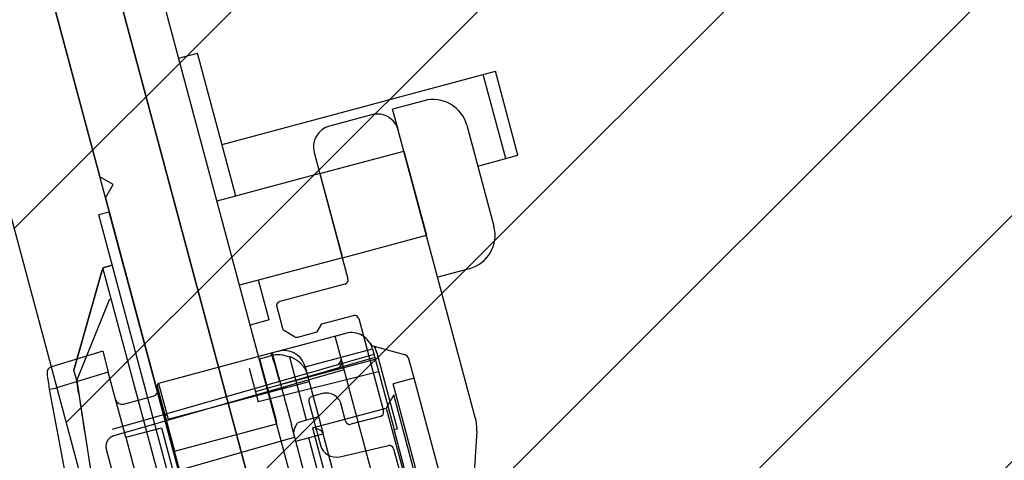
# Paper-space layout 'SUBMITTAL_E2H_2_1' of a CAD drawing. Header units: millimetres. Extents: x 0 to 841, y 0 to 594.
# Tile 9 of 67: x 109.03 to 114.68, y 169.89 to 172.42. Entities that reach past the tile are written whole.
import ezdxf

# ---------------------------------------------------------------- set-up
doc = ezdxf.new("R2010")
doc.units = ezdxf.units.MM
doc.header["$LTSCALE"] = 46.255
doc.linetypes.add('HIDDEN', pattern=[0.2, 0.1, -0.1])
doc.layers.get('0').update_dxf_attribs({"linetype": 'CONTINUOUS'})
for name, color, linetype in [('CURVES', 7, 'CONTINUOUS'), ('DATUM', 7, 'CONTINUOUS'), ('GEVIND', 7, 'CONTINUOUS'), ('NOTES', 7, 'CONTINUOUS'), ('ROUNDS', 7, 'CONTINUOUS')]:
    doc.layers.add(name, color=color, linetype=linetype)
doc.styles.get("Standard").update_dxf_attribs({"font": 'txt', "width": 0.725})
doc.dimstyles.new('DIMSTYLE_1', dxfattribs={"dimtxt": 3.5, "dimasz": 4.8, "dimexe": 3.2, "dimexo": 1.6, "dimgap": 1.75, "dimtad": 0, "dimtih": 1, "dimtoh": 1, "dimdec": 1, "dimzin": 0, "dimdsep": 46, "dimtxsty": 'STANDARD', "dimblk": 'CLOSED', "dimblk1": 'CLOSED', "dimblk2": 'CLOSED', "dimcen": 0.09, "dimadec": 0, "dimazin": 0, "dimtp": 0.4, "dimtm": 0.4, "dimtfac": 1, "dimtdec": 1, "dimtofl": 0, "dimtmove": 0, "dimatfit": 3, "dimldrblk": 'CLOSED', "dimfxl": 1, "dimtolj": 1, "dimtzin": 0, "dimarcsym": 0})
doc.dimstyles.new('DIMSTYLE_3', dxfattribs={"dimtxt": 3.5, "dimasz": 4.8, "dimexe": 3.2, "dimexo": 1.6, "dimgap": 1.75, "dimtad": 0, "dimtih": 1, "dimtoh": 1, "dimdec": 1, "dimzin": 0, "dimdsep": 46, "dimtxsty": 'STANDARD', "dimblk": 'CLOSED', "dimblk1": 'CLOSED', "dimblk2": 'CLOSED', "dimcen": 0.09, "dimadec": 0, "dimazin": 0, "dimtp": 0.5, "dimtm": 0.5, "dimtfac": 1, "dimtdec": 1, "dimtofl": 0, "dimtmove": 0, "dimatfit": 3, "dimldrblk": 'CLOSED', "dimfxl": 1, "dimtolj": 1, "dimtzin": 0, "dimarcsym": 0})

# ---------------------------------------------------------------- blocks, each defined once
blk = doc.blocks.new('*D39')
at = {"color": 2, "linetype": 'CONTINUOUS'}
for p, q in [((105.3226431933, 187.0594612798), (101.8403923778, 200.0553982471)), ((111.722789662, 163.1737894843), (105.3226431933, 187.0594612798)), ((88.6845306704, 157.4733052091), (69.1660031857, 157.4733052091)), ((112.3741040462, 157.4733052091), (88.6845306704, 157.4733052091))]:
    blk.add_line(p, q, dxfattribs=at)
for points in [[(98.3650756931, 194.6929682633), (102.6686133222, 196.964435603), (97.8610072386, 196.2114922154), (98.3650756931, 194.6929682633)], [(71.8489906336, 162.3119721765), (72.3660031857, 157.4733052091), (73.4462346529, 162.2181023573), (71.8489906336, 162.3119721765)]]:
    blk.add_lwpolyline(points, dxfattribs=at)
for start, end in [(105.000000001, 132.0102912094), (145.1234989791, 180)]:
    blk.add_arc((113.2502298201, 157.4733052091), 40.8842266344, start, end, dxfattribs=at)
at = {"color": 2, "linetype": 'CONTINUOUS', "insert": (82.4428640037, 186.1012924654), "char_height": 3.5, "width": 12.4833333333, "attachment_point": 2, "line_spacing_factor": 0.9}
blk.add_mtext('75.0\\Fgdt;{\\Fgdt;~}', dxfattribs=at)
blk = doc.blocks.new('_CLOSED')
at = {"color": 0, "linetype": 'BYBLOCK'}
for p, q in [((0, 0), (-1, 0.1666666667)), ((-1, 0.1666666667), (-1, -0.1666666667)), ((-1, -0.1666666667), (0, 0)), ((-1, 0), (0, 0))]:
    blk.add_line(p, q, dxfattribs=at)
blk = doc.blocks.new('*D42')
at = {"color": 2, "linetype": 'CONTINUOUS'}
for p, q in [((91.6700745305, 252.9540907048), (91.6700745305, 257.9040907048)), ((200.5303540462, 252.9540907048), (200.5303540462, 257.9040907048)), ((91.6700745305, 254.7040907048), (136.7377142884, 254.7040907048)), ((200.5303540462, 254.7040907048), (147.8502142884, 254.7040907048)), ((91.6700745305, 239.6163708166), (91.6700745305, 252.9540907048)), ((200.5303540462, 157.5233052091), (200.5303540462, 252.9540907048))]:
    blk.add_line(p, q, dxfattribs=at)
at = {"color": 2, "linetype": 'CONTINUOUS', "xscale": 4.8, "yscale": 4.8, "zscale": 4.8, "rotation": 180}
blk.add_blockref('_CLOSED', (91.6700745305, 254.7040907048), dxfattribs=at)
at = {"color": 2, "linetype": 'CONTINUOUS', "xscale": 4.8, "yscale": 4.8, "zscale": 4.8}
blk.add_blockref('_CLOSED', (200.5303540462, 254.7040907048), dxfattribs=at)
at = {"color": 2, "linetype": 'CONTINUOUS', "insert": (142.2939642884, 256.4540907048), "char_height": 3.5, "width": 15.225, "attachment_point": 2, "line_spacing_factor": 0.9}
blk.add_mtext('871\\P[34.3]', dxfattribs=at)
blk = doc.blocks.new('*D43')
at = {"color": 2, "linetype": 'CONTINUOUS'}
for p, q in [((63.790818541, 239.0519462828), (56.784568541, 239.0519462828)), ((59.984568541, 239.0519462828), (59.984568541, 201.762625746)), ((90.9164759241, 239.0519462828), (63.790818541, 239.0519462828)), ((59.984568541, 157.4733052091), (59.984568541, 189.512625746)), ((63.790818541, 157.4733052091), (56.784568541, 157.4733052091)), ((112.9928540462, 157.4733052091), (63.790818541, 157.4733052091))]:
    blk.add_line(p, q, dxfattribs=at)
at = {"color": 2, "linetype": 'CONTINUOUS', "xscale": 4.8, "yscale": 4.8, "zscale": 4.8}
for p, rotation in [((59.984568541, 239.0519462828), 90), ((59.984568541, 157.4733052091), 270)]:
    blk.add_blockref('_CLOSED', p, dxfattribs=dict(at, rotation=rotation))
at = {"color": 2, "linetype": 'CONTINUOUS', "insert": (59.984568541, 200.012625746), "char_height": 3.5, "width": 15.225, "attachment_point": 2, "line_spacing_factor": 0.9}
blk.add_mtext('653\\P[25.7]', dxfattribs=at)

psp = doc.layouts.new('SUBMITTAL_E2H_2_1')

# ---------------------------------------------------------------- hatches: boundary and pattern name
at = {"linetype": 'CONTINUOUS'}
h = psp.add_hatch(dxfattribs=at)
h.set_pattern_fill('doorswing', color=2, angle=45, style=0, pattern_type=0)
h.set_pattern_definition([(45, (0, 0), (-0.7071067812, 0.7071067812), [])])
edge = h.paths.add_edge_path()
edge.add_arc((115.9591540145, 154.1965202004), 84.5915298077, 359.8699776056, 106.1287594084)
edge.add_line((113.6083141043, 154.0045552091), (200.5504660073, 154.0045552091))
edge.add_line((113.6083141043, 154.0045552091), (92.1201595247, 234.199439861))
edge.add_arc((92.96655203, 234.4262300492), 0.875, 116.3926077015, 195)
edge.add_line((92.5775973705, 235.2100280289), (92.4598911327, 235.4585135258))

# ---------------------------------------------------------------- linework, layer by layer
at = {"color": 2, "linetype": 'CONTINUOUS'}
psp.add_line((113.6083141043, 154.0045552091), (92.1201595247, 234.199439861), dxfattribs=at)
at = {"color": 7, "linetype": 'CONTINUOUS'}
for p, q in [((113.6083141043, 154.0045552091), (92.1201595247, 234.199439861)), ((93.4007435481, 233.9191147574), (113.8206985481, 157.7108052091)), ((93.1713361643, 233.8576452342), (113.6491040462, 157.4335750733)), ((109.9386271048, 172.198893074), (110.0485011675, 172.2283337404)), ((110.2687931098, 171.4061930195), (110.0485011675, 172.2283337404)), ((110.1892340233, 171.7031115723), (111.758863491, 172.1236925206)), ((111.8184074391, 171.6220091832), (111.6889979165, 172.1049720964)), ((111.8882730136, 171.6407296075), (111.758863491, 172.1236925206)), ((111.0480660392, 171.8738176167), (110.8065845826, 171.8091128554)), ((111.6435923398, 170.1342461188), (111.2011591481, 171.7854292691)), ((110.718196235, 171.6560197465), (110.9123105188, 170.9315753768)), ((111.6576582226, 171.5789365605), (111.8882730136, 171.6407296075)), ((109.5414075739, 171.3148182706), (109.4810372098, 171.2986420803)), ((112.0659924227, 161.6514578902), (109.4810372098, 171.2986420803)), ((109.5004885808, 170.9806274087), (109.3383777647, 170.4063137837)), ((109.5586829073, 171.008864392), (109.5180784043, 170.9979844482)), ((110.4593764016, 170.6949264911), (110.3982026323, 170.9232301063)), ((110.4593764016, 170.6949264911), (110.3495023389, 170.6654858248)), ((110.8994006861, 170.6175333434), (110.4707777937, 170.5026841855)), ((110.7355338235, 170.6253891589), (110.7620503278, 170.6713170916)), ((111.3836033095, 168.5689830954), (110.839030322, 170.6013571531)), ((109.5033126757, 170.5152126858), (109.2097539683, 170.4254627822)), ((109.5033126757, 170.5152126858), (109.5356453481, 170.3945455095)), ((110.4768081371, 170.5043000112), (110.5870506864, 170.0928692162)), ((110.6661234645, 170.4256173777), (111.0524937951, 170.5291449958)), ((111.0524937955, 170.5291449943), (111.1770504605, 170.0642931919)), ((111.0618187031, 170.5434571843), (111.062320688, 170.5426314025)), ((111.062320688, 170.5426314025), (111.0638928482, 170.5399640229)), ((111.0638955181, 170.5399593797), (111.0623216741, 170.5426297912)), ((111.0638928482, 170.5399640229), (111.0665569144, 170.5351291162)), ((111.0665608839, 170.5351215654), (111.0638955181, 170.5399593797)), ((111.0665569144, 170.5351291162), (111.0701830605, 170.5277558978)), ((111.0743581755, 170.5176413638), (111.0701872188, 170.5277467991)), ((111.0743549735, 170.517650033), (111.078359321, 170.505057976)), ((111.078359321, 170.505057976), (111.0743581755, 170.5176413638)), ((111.0783593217, 170.5050579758), (111.1951615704, 170.0691460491)), ((111.0613524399, 170.4960840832), (109.5574743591, 170.0648539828)), ((111.066205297, 170.4779729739), (110.3812020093, 170.281551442)), ((110.4041900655, 170.4719011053), (110.4679693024, 170.4889907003)), ((110.4041900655, 170.4719011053), (110.4971802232, 170.124857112)), ((110.5253367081, 170.3231889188), (111.0686699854, 170.4687746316)), ((110.5772325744, 170.4826678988), (110.5772311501, 170.4823203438)), ((110.5772311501, 170.4823203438), (110.5772455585, 170.4819557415)), ((110.5772487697, 170.4830002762), (110.5772325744, 170.4826678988)), ((110.5772455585, 170.4819557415), (110.5772771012, 170.4815724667)), ((110.5772788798, 170.4833187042), (110.5772487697, 170.4830002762)), ((110.5772771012, 170.4815724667), (110.5773273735, 170.4811683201)), ((110.5773222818, 170.4836247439), (110.5772788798, 170.4833187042)), ((110.5773784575, 170.4839192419), (110.5773222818, 170.4836247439)), ((110.5773273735, 170.4811683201), (110.5773982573, 170.4807411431)), ((110.5774471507, 170.4842035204), (110.5773784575, 170.4839192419)), ((110.5773982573, 170.4807411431), (110.5774920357, 170.4802882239)), ((110.577528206, 170.4844784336), (110.5774471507, 170.4842035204)), ((110.5774920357, 170.4802882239), (110.5776113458, 170.479806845)), ((110.577528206, 170.4844784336), (110.5809982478, 170.4831926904)), ((110.5809982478, 170.4831926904), (110.5844664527, 170.4818233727)), ((110.5844664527, 170.4818233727), (110.5879307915, 170.4803688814)), ((110.5879307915, 170.4803688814), (110.5913887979, 170.478827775)), ((110.5913887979, 170.478827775), (110.5948381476, 170.4771985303)), ((110.5948381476, 170.4771985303), (110.5982760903, 170.4754798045)), ((110.5982760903, 170.4754798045), (110.6016998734, 170.4736702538)), ((110.6016998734, 170.4736702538), (110.605106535, 170.4717686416)), ((110.605106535, 170.4717686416), (110.6084928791, 170.4697738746)), ((110.6084928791, 170.4697738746), (110.6118557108, 170.4676848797)), ((110.6118557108, 170.4676848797), (110.6151914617, 170.4655008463)), ((110.6151914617, 170.4655008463), (110.6184966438, 170.4632209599)), ((110.6184966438, 170.4632209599), (110.6217674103, 170.4608447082)), ((110.6217674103, 170.4608447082), (110.6249999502, 170.4583716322)), ((110.6249999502, 170.4583716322), (110.6281902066, 170.4558015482)), ((110.6281902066, 170.4558015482), (110.6313340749, 170.4531344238)), ((110.6313340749, 170.4531344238), (110.634427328, 170.4503704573)), ((110.634427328, 170.4503704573), (110.637465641, 170.4475100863)), ((110.637465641, 170.4475100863), (110.6404446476, 170.4445539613)), ((109.5356453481, 170.3945455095), (109.2322378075, 170.3017845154)), ((109.3545539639, 170.3459433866), (109.3383777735, 170.4063137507)), ((110.8553690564, 170.3980199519), (109.5671785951, 170.0286372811)), ((110.3448602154, 170.4171808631), (110.3812020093, 170.281551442)), ((110.6404446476, 170.4445539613), (110.6433599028, 170.4415030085)), ((110.6433599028, 170.4415030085), (110.6462069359, 170.4383584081)), ((110.6462069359, 170.4383584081), (110.6489812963, 170.4351215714)), ((110.6489812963, 170.4351215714), (110.6516784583, 170.4317942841)), ((110.6516784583, 170.4317942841), (110.6542940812, 170.4283784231)), ((110.6542940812, 170.4283784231), (110.656823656, 170.4248764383)), ((110.656823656, 170.4248764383), (110.6592630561, 170.4212906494)), ((110.6592630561, 170.4212906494), (110.661607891, 170.4176241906)), ((110.661607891, 170.4176241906), (110.663854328, 170.4138798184)), ((110.663854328, 170.4138798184), (110.6659982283, 170.4100613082)), ((110.6659982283, 170.4100613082), (110.6680361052, 170.4061718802)), ((110.6661234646, 170.4256173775), (110.7696510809, 170.0392470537)), ((110.6680361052, 170.4061718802), (110.6699642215, 170.40221584)), ((110.6699642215, 170.40221584), (110.6717794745, 170.3981969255)), ((110.6717794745, 170.3981969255), (110.6734786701, 170.3941198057)), ((110.6734786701, 170.3941198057), (110.6750591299, 170.3899887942)), ((110.89095911, 170.407556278), (110.8553690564, 170.3980199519)), ((109.3649185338, 170.2760385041), (109.3545539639, 170.3459433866)), ((109.8798072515, 170.1243379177), (110.688770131, 170.3410988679)), ((110.6750591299, 170.3899887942), (110.6765183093, 170.385808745)), ((110.6765183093, 170.385808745), (110.6778540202, 170.3815845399)), ((110.6778540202, 170.3815845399), (110.6790644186, 170.3773210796)), ((111.2918391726, 170.3603402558), (111.1710984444, 170.3279878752)), ((111.4536010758, 169.7566366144), (111.2918391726, 170.3603402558)), ((109.1964029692, 170.2966536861), (109.2322378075, 170.3017845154)), ((109.8159693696, 170.3142878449), (109.9162617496, 169.9399915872)), ((109.8248082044, 170.3295971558), (109.8798072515, 170.1243379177)), ((110.5304903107, 170.3039554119), (110.5306135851, 170.303581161)), ((110.5306135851, 170.303581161), (110.5307746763, 170.3032361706)), ((110.5307746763, 170.3032361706), (110.5309731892, 170.3029201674)), ((110.5309731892, 170.3029201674), (110.531208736, 170.3026328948)), ((110.531208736, 170.3026328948), (110.5314810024, 170.3023740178)), ((110.5314810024, 170.3023740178), (110.5317896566, 170.3021432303)), ((110.5317896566, 170.3021432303), (110.532134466, 170.3019401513)), ((110.532134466, 170.3019401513), (110.5325151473, 170.301764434)), ((110.5325151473, 170.301764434), (110.5329315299, 170.3016156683)), ((110.5329315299, 170.3016156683), (110.5333833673, 170.3014934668)), ((110.5333833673, 170.3014934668), (110.5338705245, 170.301397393)), ((110.5338705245, 170.301397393), (110.5343927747, 170.3013270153)), ((110.5343927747, 170.3013270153), (110.534949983, 170.3012818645)), ((110.534949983, 170.3012818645), (110.5355419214, 170.3012614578)), ((110.5355419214, 170.3012614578), (110.5361684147, 170.3012652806)), ((110.5361684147, 170.3012652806), (110.5368292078, 170.30129279)), ((110.5368292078, 170.30129279), (110.5375240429, 170.3013434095)), ((110.5375240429, 170.3013434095), (110.5382526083, 170.3014165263)), ((110.5382526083, 170.3014165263), (110.5390145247, 170.301511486)), ((110.5390145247, 170.301511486), (110.5398093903, 170.301627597)), ((110.5398093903, 170.301627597), (110.5406366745, 170.301764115)), ((110.5406366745, 170.301764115), (110.541495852, 170.3019202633)), ((110.541495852, 170.3019202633), (110.542386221, 170.3020952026)), ((110.542386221, 170.3020952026), (110.5433071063, 170.3022880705)), ((110.5433071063, 170.3022880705), (110.5442576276, 170.3024979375)), ((110.5442576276, 170.3024979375), (110.5452369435, 170.3027238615)), ((110.5452369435, 170.3027238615), (110.5462440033, 170.3029648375)), ((110.5462440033, 170.3029648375), (110.5472777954, 170.303219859)), ((110.5472777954, 170.303219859), (110.5483371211, 170.3034878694)), ((110.5483371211, 170.3034878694), (110.5505275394, 170.3040586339)), ((111.3328603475, 169.7242842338), (111.1710984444, 170.3279878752)), ((109.6236510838, 170.2109925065), (109.7926881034, 170.2562858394)), ((111.1753623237, 170.2637785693), (111.1311681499, 170.1872320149)), ((111.3047718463, 169.7808156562), (111.1753623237, 170.2637785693)), ((111.1311681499, 170.1872320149), (111.2282252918, 169.82500983)), ((109.8733367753, 170.1484860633), (109.8612627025, 170.1452508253)), ((110.4971802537, 170.1248569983), (110.4978300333, 170.1223139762)), ((110.4978300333, 170.1223139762), (110.4984189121, 170.1197625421)), ((110.4984189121, 170.1197625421), (110.4989466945, 170.1172042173)), ((110.4989466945, 170.1172042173), (110.4994133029, 170.1146405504)), ((110.4994133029, 170.1146405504), (110.499818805, 170.1120730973)), ((110.499818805, 170.1120730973), (110.5001634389, 170.1095033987)), ((110.5001634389, 170.1095033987), (110.500447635, 170.1069329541)), ((110.6743974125, 170.1185963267), (110.6229340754, 170.1038394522)), ((110.6744918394, 170.1182539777), (110.6743974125, 170.1185963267)), ((110.7432795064, 170.1376671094), (110.6744918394, 170.1182539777)), ((109.6359574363, 170.0201756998), (109.8412166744, 170.0751747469)), ((109.8412166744, 170.0751747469), (111.7305957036, 163.023916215)), ((109.9162617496, 169.9399915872), (110.5009962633, 170.0966707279)), ((110.500447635, 170.1069329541), (110.5006720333, 170.1043631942)), ((110.5006720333, 170.1043631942), (110.5008374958, 170.1017954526)), ((110.5008374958, 170.1017954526), (110.5009451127, 170.0992309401)), ((110.5009451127, 170.0992309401), (110.5009962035, 170.0966707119)), ((110.6019485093, 170.0508558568), (110.6020774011, 170.0522129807)), ((110.6020774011, 170.0522129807), (110.602233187, 170.0535629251)), ((110.602233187, 170.0535629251), (110.6024149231, 170.0549053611)), ((110.6024149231, 170.0549053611), (110.6026216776, 170.0562399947)), ((110.6026216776, 170.0562399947), (110.6028525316, 170.0575665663)), ((110.6028525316, 170.0575665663), (110.6031065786, 170.0588848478)), ((110.6031065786, 170.0588848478), (110.6033829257, 170.0601946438)), ((110.6033829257, 170.0601946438), (110.6036806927, 170.0614957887)), ((110.6036806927, 170.0614957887), (110.6039990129, 170.0627881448)), ((110.6039990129, 170.0627881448), (110.604337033, 170.0640716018)), ((110.604337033, 170.0640716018), (110.6046939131, 170.065346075)), ((110.6046939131, 170.065346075), (110.6050688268, 170.0666115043)), ((110.6050688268, 170.0666115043), (110.6054609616, 170.0678678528)), ((110.6054609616, 170.0678678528), (110.6058695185, 170.0691151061)), ((110.6058695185, 170.0691151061), (110.6062937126, 170.0703532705)), ((110.6062937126, 170.0703532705), (110.6067327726, 170.0715823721)), ((110.6067327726, 170.0715823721), (110.6071859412, 170.0728024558)), ((110.6071859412, 170.0728024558), (110.6076524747, 170.0740135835)), ((110.6076524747, 170.0740135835), (110.6081316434, 170.0752158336)), ((110.6081316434, 170.0752158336), (110.608622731, 170.0764092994)), ((110.608622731, 170.0764092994), (110.6091250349, 170.077594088)), ((110.6091250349, 170.077594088), (110.6096378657, 170.0787703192)), ((110.6096378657, 170.0787703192), (110.6101605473, 170.079938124)), ((110.6101605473, 170.079938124), (110.6106924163, 170.081097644)), ((110.6106924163, 170.081097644), (110.6112328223, 170.0822490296)), ((110.6112328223, 170.0822490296), (110.611781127, 170.0833924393)), ((110.611781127, 170.0833924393), (110.6123367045, 170.0845280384)), ((110.6123367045, 170.0845280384), (110.6128989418, 170.085656)), ((110.6128989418, 170.085656), (110.6134672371, 170.0867765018)), ((110.6134672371, 170.0867765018), (110.6140410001, 170.0878897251)), ((110.6140410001, 170.0878897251), (110.6146196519, 170.0889958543)), ((110.6146196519, 170.0889958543), (110.6152026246, 170.0900950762)), ((110.6152026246, 170.0900950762), (110.6157893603, 170.0911875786)), ((110.6157893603, 170.0911875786), (110.6163793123, 170.0922735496)), ((110.6163793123, 170.0922735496), (110.6175667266, 170.0944266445)), ((110.6175667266, 170.0944266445), (110.6187606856, 170.0965558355)), ((110.6187606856, 170.0965558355), (110.6205551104, 170.0997078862)), ((110.6205551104, 170.0997078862), (110.6229340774, 170.1038394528)), ((110.7085756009, 170.0739986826), (110.8056327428, 169.7117764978)), ((111.1770504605, 170.0642931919), (111.1951615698, 170.069146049)), ((109.5276383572, 169.9947059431), (109.5269350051, 169.9931214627)), ((109.528385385, 169.9962703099), (109.5276383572, 169.9947059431)), ((109.5291755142, 169.9978133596), (109.528385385, 169.9962703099)), ((109.5300081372, 169.9993339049), (109.5291755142, 169.9978133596)), ((109.5308826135, 170.0008307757), (109.5300081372, 169.9993339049)), ((109.5317982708, 170.0023028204), (109.5308826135, 170.0008307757)), ((109.5327544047, 170.0037489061), (109.5317982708, 170.0023028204)), ((109.5337502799, 170.0051679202), (109.5327544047, 170.0037489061)), ((109.5347851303, 170.0065587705), (109.5337502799, 170.0051679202)), ((109.53585816, 170.007920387), (109.5347851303, 170.0065587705)), ((109.5369685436, 170.0092517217), (109.53585816, 170.007920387)), ((109.538115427, 170.0105517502), (109.5369685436, 170.0092517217)), ((109.5392979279, 170.0118194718), (109.538115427, 170.0105517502)), ((109.5405151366, 170.0130539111), (109.5392979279, 170.0118194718)), ((109.5417661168, 170.014254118), (109.5405151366, 170.0130539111)), ((109.5430499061, 170.0154191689), (109.5417661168, 170.014254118)), ((109.5443655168, 170.016548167), (109.5430499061, 170.0154191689)), ((109.5457119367, 170.0176402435), (109.5443655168, 170.016548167)), ((109.5470881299, 170.0186945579), (109.5457119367, 170.0176402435)), ((109.5484930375, 170.0197102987), (109.5470881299, 170.0186945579)), ((109.5499255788, 170.0206866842), (109.5484930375, 170.0197102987)), ((109.5513846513, 170.0216229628), (109.5499255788, 170.0206866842)), ((109.5528691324, 170.0225184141), (109.5513846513, 170.0216229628)), ((109.5543778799, 170.0233723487), (109.5528691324, 170.0225184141)), ((109.5559097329, 170.0241841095), (109.5543778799, 170.0233723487)), ((109.5574635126, 170.0249530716), (109.5559097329, 170.0241841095)), ((109.5590380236, 170.0256786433), (109.5574635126, 170.0249530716)), ((109.5606320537, 170.026360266), (109.5590380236, 170.0256786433)), ((109.562244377, 170.0269974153), (109.5606320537, 170.026360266)), ((109.5638737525, 170.0275896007), (109.562244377, 170.0269974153)), ((109.5655189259, 170.0281363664), (109.5638737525, 170.0275896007)), ((109.5671785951, 170.0286372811), (109.5655189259, 170.0281363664)), ((109.6359574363, 170.0201756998), (111.5253364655, 162.9689171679)), ((109.7555645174, 169.7771146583), (110.5708691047, 170.0108994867)), ((110.5708691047, 170.0108994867), (110.606126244, 170.0216782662)), ((110.601721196, 170.0453634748), (110.6017328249, 170.0467452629)), ((110.6017413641, 170.0439767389), (110.601721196, 170.0453634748)), ((110.6017328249, 170.0467452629), (110.6017752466, 170.0481215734)), ((110.6017943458, 170.0425856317), (110.6017413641, 170.0439767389)), ((110.6017752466, 170.0481215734), (110.6018474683, 170.0494919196)), ((110.6018811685, 170.0411907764), (110.6017943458, 170.0425856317)), ((110.6018474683, 170.0494919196), (110.6019485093, 170.0508558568)), ((110.6020028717, 170.0397928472), (110.6018811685, 170.0411907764)), ((110.6021605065, 170.0383925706), (110.6020028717, 170.0397928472)), ((110.6023551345, 170.0369907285), (110.6021605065, 170.0383925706)), ((110.6025878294, 170.0355881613), (110.6023551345, 170.0369907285)), ((110.6028596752, 170.0341857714), (110.6025878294, 170.0355881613)), ((110.6031717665, 170.0327845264), (110.6028596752, 170.0341857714)), ((110.6035252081, 170.031385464), (110.6031717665, 170.0327845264)), ((110.606126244, 170.0216782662), (110.6035252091, 170.0313854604)), ((110.6126881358, 169.9971889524), (110.7696510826, 170.0392470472)), ((110.9341899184, 168.7973279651), (110.6126881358, 169.9971889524)), ((109.5219135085, 169.9695317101), (109.5219105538, 169.9677981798)), ((109.5219105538, 169.9677981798), (109.5219556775, 169.9660652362)), ((109.5219645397, 169.9712644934), (109.5219135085, 169.9695317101)), ((109.5219556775, 169.9660652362), (109.522048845, 169.9643342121)), ((109.5220636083, 169.972995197), (109.5219645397, 169.9712644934)), ((109.522048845, 169.9643342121), (109.5221899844, 169.9626064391)), ((109.5222106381, 169.9747224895), (109.5220636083, 169.972995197)), ((109.5221899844, 169.9626064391), (109.5223789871, 169.9608832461)), ((109.5224055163, 169.9764450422), (109.5222106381, 169.9747224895)), ((109.5223789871, 169.9608832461), (109.5226157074, 169.9591659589)), ((109.5226480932, 169.97816153), (109.5224055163, 169.9764450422)), ((109.5226157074, 169.9591659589), (109.5228999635, 169.957455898)), ((109.5229381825, 169.9798706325), (109.5226480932, 169.97816153)), ((109.5228999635, 169.957455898), (109.5232315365, 169.9557543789)), ((109.5232755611, 169.981571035), (109.5229381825, 169.9798706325)), ((109.5232315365, 169.9557543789), (109.5236101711, 169.9540627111)), ((109.5236599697, 169.9832614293), (109.5232755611, 169.981571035)), ((109.5236101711, 169.9540627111), (109.5240355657, 169.9523822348)), ((109.524091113, 169.984940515), (109.5236599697, 169.9832614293)), ((109.5240355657, 169.9523822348), (109.6117108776, 169.625173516)), ((109.5245686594, 169.9866070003), (109.524091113, 169.984940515)), ((109.5250922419, 169.9882596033), (109.5245686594, 169.9866070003)), ((109.5256614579, 169.9898970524), (109.5250922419, 169.9882596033)), ((109.5262758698, 169.991518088), (109.5256614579, 169.9898970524)), ((109.5269350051, 169.9931214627), (109.5262758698, 169.991518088))]:
    psp.add_line(p, q, dxfattribs=at)
at = {"color": 3, "linetype": 'CONTINUOUS'}
psp.add_line((112.1263627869, 161.6676340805), (109.5414075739, 171.3148182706), dxfattribs=at)
at = {"color": 6, "linetype": 'CONTINUOUS'}
for p, q in [((111.0618187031, 170.5434571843), (111.2358571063, 170.4968237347)), ((110.4707777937, 170.5026841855), (109.8248082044, 170.3295971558)), ((110.6743974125, 170.1185963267), (110.5776113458, 170.479806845)), ((111.2918391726, 170.3603402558), (111.2623736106, 170.4703072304)), ((109.6359574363, 170.0201756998), (109.5356453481, 170.3945455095)), ((111.0882344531, 170.395759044), (110.3967934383, 170.2233634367)), ((109.1964029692, 170.2966536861), (109.6912873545, 167.6500086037)), ((110.3812020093, 170.281551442), (110.3967934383, 170.2233634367)), ((110.7085756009, 170.0739986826), (111.1311681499, 170.1872320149)), ((110.6035252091, 170.0313854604), (110.5870506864, 170.0928692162)), ((112.9904013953, 163.2967753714), (111.1770504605, 170.0642931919)), ((110.6126881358, 169.9971889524), (110.606126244, 170.0216782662)), ((110.9898050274, 168.8894583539), (110.6876103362, 170.0172642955)), ((111.0699225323, 168.9186187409), (110.7696510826, 170.0392470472)), ((111.7279950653, 163.1785108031), (109.9162617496, 169.9399915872))]:
    psp.add_line(p, q, dxfattribs=at)
at = {"color": 2, "linetype": 'CONTINUOUS'}
psp.add_arc((115.9591540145, 154.1965202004), 84.5915298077, 359.8699776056, 106.1287594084, dxfattribs=at)
at = {"color": 7, "linetype": 'CONTINUOUS'}
for centre, radius, start, end in [((115.9591540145, 154.1965202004), 84.5915298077, 359.8699776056, 106.1287594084), ((111.0804184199, 171.7530768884), 0.125, 15, 105), ((110.8389369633, 171.6883721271), 0.125, 105, 195), ((110.9317530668, 170.4967926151), 0.125, 15, 105), ((111.071524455, 170.5796793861), 0.0374999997, 210.6686104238, 254.9999377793), ((110.5453827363, 170.3932649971), 0.125, 15, 105), ((110.5100273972, 170.3320277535), 0.1625, 65.4239160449, 105), ((108.205850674, 169.7170834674), 2.3973033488, 15.0006701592, 19.1293457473), ((110.8353284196, 170.4702839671), 0.0375, 286, 15), ((109.2207179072, 170.3896013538), 0.0375, 107, 188.2418999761), ((143.8221134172, 175.4015705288), 35, 188.241899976, 188.3867799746), ((109.7829823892, 170.2925080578), 0.0375, 285, 15), ((109.8280434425, 170.3175230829), 0.0125, 105, 194.9999999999), ((143.9813591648, 175.4442270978), 35.0001162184, 188.491462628, 188.9110996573), ((109.6139453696, 170.2472147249), 0.0375, 195.0000000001, 285), ((110.7334288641, 170.029541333), 0.0375, 15, 105), ((143.9809500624, 175.4441306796), 34.9996971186, 188.9110474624, 201.0889525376)]:
    psp.add_arc(centre, radius, start, end, dxfattribs=at)
at = {"color": 6, "linetype": 'CONTINUOUS'}
psp.add_arc((111.2261513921, 170.4606015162), 0.0375, 15.0000000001, 75.0000000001, dxfattribs=at)
at = {"color": 7, "linetype": 'CONTINUOUS'}
for centre, major_axis, start_param, end_param in [((110.9317530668, 170.4967926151), (0.1207407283, 0.0323523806), 0, 1.5707963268), ((110.8401812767, 170.4521728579), (0.0362222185, 0.0097057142), -1.5533430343, 0)]:
    psp.add_ellipse(centre, major_axis=major_axis, ratio=1, start_param=start_param, end_param=end_param, dxfattribs=at)
at = {"layer": 'CURVES', "color": 4, "linetype": 'CONTINUOUS'}
for p, q in [((111.8984257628, 162.0594918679), (109.5043495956, 170.9943057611)), ((109.3545539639, 170.3459433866), (109.3383777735, 170.4063137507))]:
    psp.add_line(p, q, dxfattribs=at)
psp.add_arc((143.9812442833, 175.4442095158), 35, 188.3757750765, 201.6242249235, dxfattribs=at)
at = {"layer": 'DATUM', "color": 7, "linetype": 'CONTINUOUS'}
for p, q in [((111.3499178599, 171.9546985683), (111.1688067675, 171.9061699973)), ((111.2004150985, 171.7882061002), (111.1688067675, 171.9061699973)), ((110.7505486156, 171.5352790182), (110.158919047, 171.3767523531)), ((110.8799581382, 171.0523161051), (110.2883285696, 170.89378944)), ((111.608736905, 170.988772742), (111.4276258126, 170.9402441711))]:
    psp.add_line(p, q, dxfattribs=at)
at = {"layer": 'GEVIND', "color": 8, "linetype": 'HIDDEN'}
for p, q in [((110.7505486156, 171.5352790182), (111.2335115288, 171.6646885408)), ((111.2335115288, 171.6646885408), (111.3629210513, 171.1817256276)), ((110.7505486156, 171.5352790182), (110.8799581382, 171.0523161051)), ((110.8799581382, 171.0523161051), (111.3629210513, 171.1817256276))]:
    psp.add_line(p, q, dxfattribs=at)
at = {"layer": 'NOTES', "color": 7, "linetype": 'CONTINUOUS'}
for p, q in [((113.3081049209, 158.7062011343), (103.5872045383, 194.9850952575)), ((103.2786177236, 194.6878681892), (109.4872401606, 171.5169738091)), ((111.5948674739, 171.8132748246), (111.7501576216, 171.2337241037)), ((109.5637867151, 171.4727796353), (109.4872401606, 171.5169738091)), ((109.5195925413, 171.3962330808), (109.5637867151, 171.4727796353)), ((109.5195925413, 171.3962330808), (112.1045477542, 161.7490488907))]:
    psp.add_line(p, q, dxfattribs=at)
for centre, start, end in [((111.401681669, 171.761513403), 15, 105), ((111.556973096, 171.1819579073), 285, 15)]:
    psp.add_arc(centre, 0.2, start, end, dxfattribs=at)
at = {"layer": 'ROUNDS', "color": 7, "linetype": 'CONTINUOUS'}
for p, q in [((109.3383777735, 170.4063137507), (109.5004885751, 170.9806272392)), ((109.5012868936, 170.9829966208), (109.5004882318, 170.9806275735)), ((109.5021428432, 170.9849266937), (109.5012868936, 170.9829966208)), ((109.502997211, 170.9865071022), (109.5021428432, 170.9849266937)), ((109.5038050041, 170.9877902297), (109.502997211, 170.9865071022)), ((109.504566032, 170.9888597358), (109.5038050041, 170.9877902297)), ((109.5069561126, 170.9915926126), (109.504566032, 170.9888597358)), ((109.5072722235, 170.9918977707), (109.5069561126, 170.9915926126)), ((109.5096085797, 170.9938810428), (109.5072722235, 170.9918977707)), ((109.5109276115, 170.9947996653), (109.5096085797, 170.9938810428)), ((109.5125775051, 170.9957836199), (109.5109276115, 170.9947996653)), ((109.5142410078, 170.9965925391), (109.5125775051, 170.9957836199)), ((109.5173474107, 170.9977764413), (109.5142410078, 170.9965925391)), ((109.5180771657, 170.9979839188), (109.5173474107, 170.9977764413)), ((109.5178070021, 170.997909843), (109.5180780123, 170.9979840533)), ((109.5181398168, 170.9980008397), (109.5586829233, 171.0088643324)), ((110.8946328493, 170.900956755), (110.5203365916, 170.800664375)), ((109.3545539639, 170.3459433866), (109.5451315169, 170.8153911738)), ((110.5026589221, 170.7700457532), (110.5355663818, 170.6472334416)), ((110.7620503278, 170.6713170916), (110.9431614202, 170.7198456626)), ((110.973780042, 170.7021679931), (111.1161305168, 170.1709087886)), ((110.6058251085, 170.5982144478), (110.5472145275, 170.6320532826)), ((110.6247955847, 170.5957169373), (110.7355338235, 170.6253891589)), ((110.6877020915, 170.2243441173), (110.7544769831, 169.975136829)), ((110.7657501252, 170.2711389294), (110.705379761, 170.2549627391)), ((110.8987972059, 170.1126745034), (110.8729153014, 170.2092670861)), ((111.0984528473, 170.1402901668), (110.9294158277, 170.0949968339)), ((111.65166175, 170.0545625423), (111.6328396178, 169.7409810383)), ((110.8661216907, 169.9080539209), (111.14437087, 169.9722928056)), ((111.174142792, 169.9544040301), (112.7857353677, 163.9398586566))]:
    psp.add_line(p, q, dxfattribs=at)
for centre, radius, start, end in [((109.5245484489, 170.9738358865), 0.025, 104.9999999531, 164.2372804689), ((110.8881623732, 170.9251049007), 0.025, 285, 15), ((110.5268070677, 170.7765162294), 0.025, 105, 194.9999999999), ((110.9496318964, 170.6956975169), 0.025, 15.0000000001, 105.0000000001), ((110.5597145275, 170.6537039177), 0.025, 195, 240), ((110.6183251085, 170.6198650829), 0.025, 240, 285), ((110.7118502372, 170.2308145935), 0.025, 105, 195), ((110.7883967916, 170.1866204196), 0.0875, 15, 105), ((111.0919823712, 170.1644383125), 0.025, 285, 15), ((110.9229453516, 170.1191449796), 0.025, 194.9999999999, 284.9999999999), ((111.4021108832, 170.0695413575), 0.25, 356.5650511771, 15), ((110.8450325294, 169.9994011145), 0.09375, 195, 283), ((111.1499946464, 169.947933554), 0.025, 14.9999999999, 102.9999999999)]:
    psp.add_arc(centre, radius, start, end, dxfattribs=at)

# ---------------------------------------------------------------- dimensions: what is measured, and where the dimension line sits
at = {"color": 2, "linetype": 'CONTINUOUS'}
for base, p1, p2, angle, text, picture, middle in [((91.6700745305, 254.7040907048), (200.5303540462, 155.9233052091), (91.6700745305, 238.0163708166), 180, '871\\P[34.3]', '*D42', (142.2939642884, 252.0790907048)), ((59.984568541, 239.0519462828), (114.5928540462, 157.4733052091), (92.5164759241, 239.0519462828), 90, '653\\P[25.7]', '*D43', (59.984568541, 195.637625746))]:
    dim = psp.add_linear_dim(base=base, p1=p1, p2=p2, angle=angle, text=text, dimstyle='DIMSTYLE_1', dxfattribs=at)
    dim.commit()
    dim.dimension.update_dxf_attribs({"geometry": picture, "text_midpoint": middle, "dimtype": 160})
dim = psp.add_angular_dim_2l(base=(80.8145920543, 182.3620454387), line1=((112.2427162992, 161.2333968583), (112.1369001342, 161.6283081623)), line2=((114.3829463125, 157.4733052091), (113.9741040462, 157.4733052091)), text='75.0%%d', dimstyle='DIMSTYLE_3', dxfattribs=at)
dim.commit()
dim.dimension.update_dxf_attribs({"geometry": '*D39', "text_midpoint": (82.4428640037, 184.3512924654), "dimtype": 162})

doc.saveas('drawing.dxf')
